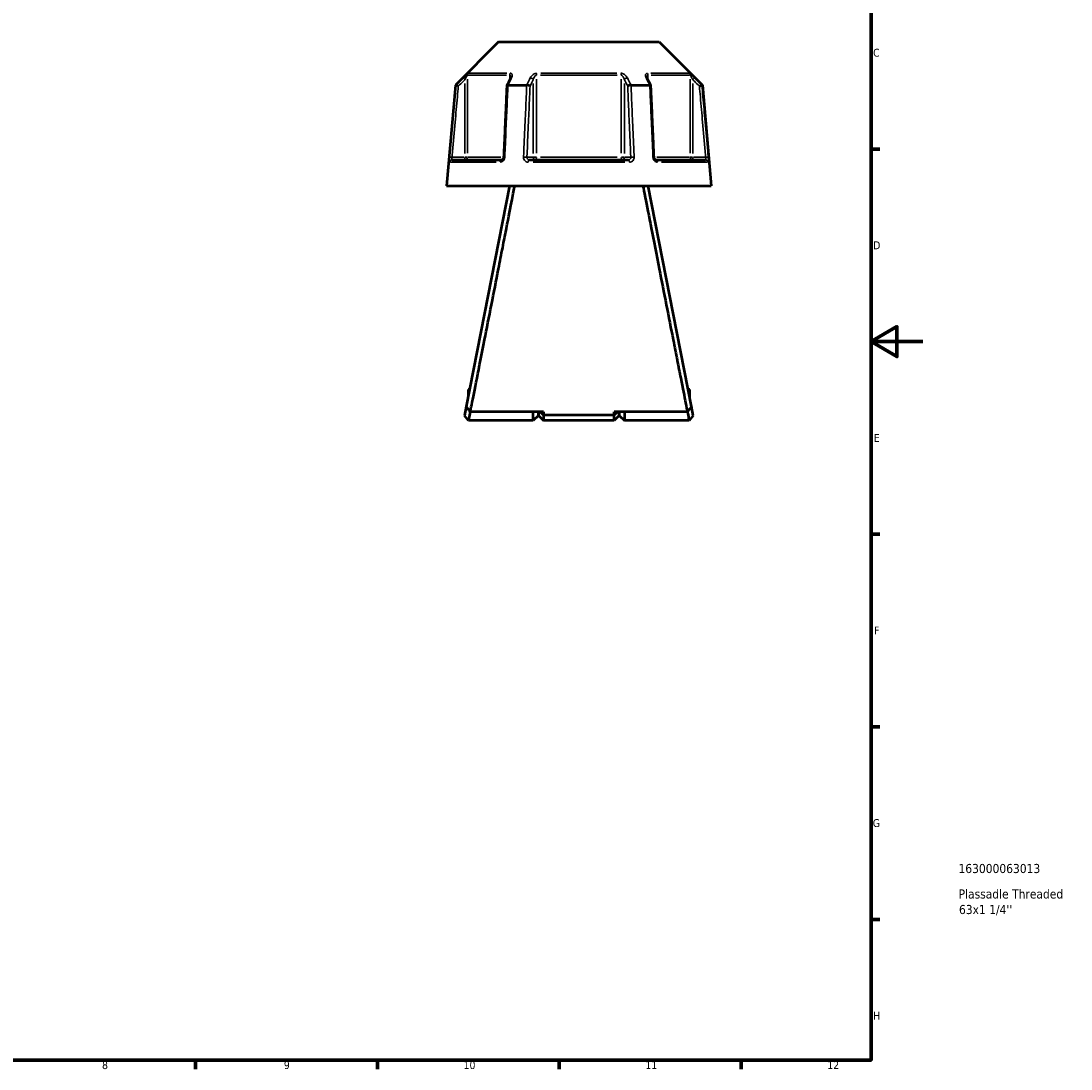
# Model space of a CAD drawing. Header units: millimetres. Extents: x 0 to 898, y 0 to 824.
# Tile 8 of 9: x 493 to 898, y 17 to 421. Entities that reach past the tile are written whole.
import ezdxf

# ---------------------------------------------------------------- set-up
doc = ezdxf.new("R2010")
doc.units = ezdxf.units.MM
for name, color, linetype, lineweight in [('Border (ANSI)', 7, 'Continuous', 70), ('Title (ISO)', 7, 'Continuous', 50), ('Visible (ANSI)', 7, 'Continuous', 50), ('Visible Narrow (ANSI)', 7, 'Continuous', 35)]:
    doc.layers.add(name, color=color, linetype=linetype, lineweight=lineweight)
doc.styles.add('Note Text (ANSI)', font='tahoma.ttf')
doc.styles.add('Note Text (ISO)', font='tahoma.ttf')

# ---------------------------------------------------------------- blocks, each defined once
blk = doc.blocks.new('Borders Default Border')
at = {"layer": 'Border (ANSI)'}
for p, q in [((821, 371.25), (824.45, 371.25)), ((821, 222.75), (824.45, 222.75)), ((821, 148.5), (824.45, 148.5)), ((821, 74.25), (824.45, 74.25)), ((560.67, 20), (560.67, 16.55)), ((630.75, 20), (630.75, 16.55)), ((700.83, 20), (700.83, 16.55)), ((770.92, 20), (770.92, 16.55))]:
    blk.add_line(p, q, dxfattribs=at)
at = {"layer": 'Border (ANSI)', "flags": 128}
for points in [[(20, 20), (20, 574), (821, 574), (821, 20), (20, 20)], [(841, 297), (821, 297), (831, 302.77), (831, 291.23), (821, 297)]]:
    blk.add_lwpolyline(points, dxfattribs=at)
at = {"layer": 'Border (ANSI)', "attachment_point": 7, "style": 'Note Text (ANSI)'}
for s, insert, char_height in [('C', (821.8, 406.8), 3.05), ('D', (821.81, 332.6), 3.05), ('E', (822.05, 258.35), 3.05), ('F', (822.14, 184.1), 3.05), ('G', (821.66, 109.79), 3.05), ('H', (821.81, 35.6), 3.05), ('8', (524.63, 16.48), 3.05), ('9', (594.7, 16.49), 3.05), ('10', (663.96, 16.49), 3.048), ('11', (734.04, 16.55), 3.048), ('12', (804.13, 16.55), 3.048)]:
    blk.add_mtext(s, dxfattribs=dict(at, insert=insert, char_height=char_height))
blk = doc.blocks.new('Title Blocks ISO')
at = {"layer": 'Title (ISO)', "style": 'Note Text (ISO)'}
for tag, p in [('PART_NUMBER_001', (33.69, 72.11)), ('DESCRIPTION_001', (33.74, 62.29)), ('DESCRIPTION_002', (33.89, 56.3))]:
    blk.add_attdef(tag, p, '', height=3.5, dxfattribs=at)

msp = doc.modelspace()

# ---------------------------------------------------------------- linework, layer by layer
at = {"layer": 'Visible (ANSI)'}
for p, q in [((677.425, 412.544), (660.789, 395.908)), ((677.425, 412.544), (739.36, 412.544)), ((739.36, 412.544), (755.996, 395.908)), ((660.789, 395.908), (657.393, 357.089)), ((660.789, 395.908), (660.971, 395.908)), ((681.078, 395.908), (688.286, 395.908)), ((728.499, 395.908), (735.708, 395.908)), ((755.814, 395.908), (755.996, 395.908)), ((755.996, 395.908), (759.393, 357.089)), ((659.563, 367.089), (678.695, 367.089)), ((689.261, 367.089), (727.525, 367.089)), ((738.09, 367.089), (757.222, 367.089)), ((657.393, 357.089), (759.393, 357.089)), ((681.693, 357.089), (664.957, 271.959)), ((751.828, 271.959), (735.093, 357.089)), ((665.673, 278.564), (665.673, 275.599)), ((666.256, 278.564), (665.673, 278.564)), ((751.113, 278.564), (750.53, 278.564)), ((751.113, 275.599), (751.113, 278.564)), ((664.957, 271.959), (664.279, 268.507)), ((752.507, 268.507), (751.828, 271.959)), ((665.893, 266.544), (664.278, 268.507)), ((694.818, 269.906), (666.556, 269.906)), ((690.818, 266.544), (690.818, 269.906)), ((692.818, 268.544), (690.818, 266.544)), ((692.818, 269.906), (692.818, 268.544)), ((692.818, 268.544), (692.818, 269.906)), ((692.818, 268.544), (694.818, 266.544)), ((693.54, 269.906), (694.818, 268.688)), ((694.818, 269.906), (694.818, 268.688)), ((694.818, 268.688), (694.818, 266.544)), ((721.968, 268.688), (694.818, 268.688)), ((750.229, 269.906), (721.968, 269.906)), ((723.245, 269.906), (721.968, 268.688)), ((721.968, 268.688), (721.968, 269.906)), ((721.968, 266.544), (721.968, 268.688)), ((723.968, 268.544), (721.968, 266.544)), ((723.968, 268.544), (723.968, 269.906)), ((723.968, 269.906), (723.968, 268.544)), ((723.968, 268.544), (725.968, 266.544)), ((725.968, 269.906), (725.968, 266.544)), ((752.507, 268.507), (750.893, 266.544)), ((690.818, 266.544), (665.893, 266.544)), ((721.968, 266.544), (694.818, 266.544)), ((750.893, 266.544), (725.968, 266.544))]:
    msp.add_line(p, q, dxfattribs=at)
for centre, major_axis, ratio, start_param, end_param in [((6560.202, -10992.609), (196.495, -16075.605), 0.509043, 3.9186864, 3.9189229), ((-5075.407, -10859.22), (194.996, 15887.341), 0.5090799, 5.5058794, 5.5061187)]:
    msp.add_ellipse(centre, major_axis=major_axis, ratio=ratio, start_param=start_param, end_param=end_param, dxfattribs=at)
for points, knots in [([(682.146, 398.947), (682.146, 398.933), (682.145, 398.913), (682.138, 398.863), (682.133, 398.833), (682.118, 398.766), (682.107, 398.729), (682.081, 398.65), (682.066, 398.608), (682.029, 398.52), (682.008, 398.474), (681.984, 398.427)], [0.20265986, 0.20265986, 0.20265986, 0.20265986, 0.23121109, 0.23121109, 0.25976233, 0.25976233, 0.28831356, 0.28831356, 0.3168648, 0.3168648, 0.34541603, 0.34541603, 0.34541603, 0.34541603]), ([(734.801, 398.427), (734.777, 398.474), (734.756, 398.52), (734.72, 398.608), (734.704, 398.65), (734.678, 398.729), (734.668, 398.766), (734.652, 398.833), (734.647, 398.863), (734.641, 398.913), (734.64, 398.933), (734.64, 398.947)], [0, 0, 0, 0, 0.02855139, 0.02855139, 0.05710278, 0.05710278, 0.08565416, 0.08565416, 0.11420555, 0.11420555, 0.14275694, 0.14275694, 0.14275694, 0.14275694]), ([(661.934, 395.458), (661.932, 395.459), (661.931, 395.46), (661.811, 395.516), (661.694, 395.571), (661.473, 395.674), (661.371, 395.721), (661.194, 395.804), (661.121, 395.838), (661.016, 395.888), (660.984, 395.903), (660.973, 395.907)], [-0.15363847, -0.15363847, -0.15363847, -0.15363847, -0.15316327, -0.15316327, -0.11405829, -0.11405829, -0.07546193, -0.07546193, -0.03695927, -0.03695927, 0, 0, 0, 0]), ([(680.622, 395.684), (680.541, 393.848), (680.46, 392.011), (680.299, 388.337), (680.218, 386.501), (680.057, 382.827), (679.976, 380.99), (679.815, 377.317), (679.734, 375.48), (679.573, 371.807), (679.493, 369.97), (679.412, 368.133)], [0.5455066, 0.5455066, 0.5455066, 0.5455066, 1.0986473, 1.0986473, 1.6517881, 1.6517881, 2.2049289, 2.2049289, 2.7580697, 2.7580697, 3.3112105, 3.3112105, 3.3112105, 3.3112105]), ([(681.056, 395.907), (680.955, 395.903), (680.868, 395.888), (680.728, 395.838), (680.677, 395.804), (680.632, 395.739), (680.623, 395.712), (680.622, 395.684)], [-0.153520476, -0.153520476, -0.153520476, -0.153520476, -0.116474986, -0.116474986, -0.077882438, -0.077882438, -0.055256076, -0.055256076, -0.055256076, -0.055256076]), ([(689.58, 395.458), (689.579, 395.459), (689.579, 395.46), (689.518, 395.516), (689.439, 395.571), (689.251, 395.674), (689.144, 395.721), (688.91, 395.804), (688.786, 395.838), (688.54, 395.888), (688.421, 395.903), (688.31, 395.907)], [-0.15363847, -0.15363847, -0.15363847, -0.15363847, -0.15316336, -0.15316336, -0.11405834, -0.11405834, -0.07546212, -0.07546212, -0.03695932, -0.03695932, 0, 0, 0, 0]), ([(728.476, 395.907), (728.364, 395.903), (728.245, 395.888), (727.999, 395.838), (727.875, 395.804), (727.641, 395.721), (727.534, 395.674), (727.346, 395.571), (727.267, 395.516), (727.207, 395.46), (727.206, 395.459), (727.205, 395.458)], [-0.15352049, -0.15352049, -0.15352049, -0.15352049, -0.11647499, -0.11647499, -0.07788242, -0.07788242, -0.03919621, -0.03919621, 0, 0, 0.00047622, 0.00047622, 0.00047622, 0.00047622]), ([(736.164, 395.684), (736.163, 395.712), (736.154, 395.739), (736.109, 395.804), (736.058, 395.838), (735.917, 395.888), (735.83, 395.903), (735.729, 395.907)], [-0.098035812, -0.098035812, -0.098035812, -0.098035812, -0.075462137, -0.075462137, -0.036959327, -0.036959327, 0, 0, 0, 0]), ([(737.373, 368.133), (737.293, 369.97), (737.212, 371.807), (737.051, 375.48), (736.97, 377.317), (736.809, 380.99), (736.728, 382.827), (736.567, 386.501), (736.486, 388.337), (736.325, 392.011), (736.244, 393.848), (736.164, 395.684)], [1.2046153, 1.2046153, 1.2046153, 1.2046153, 1.7577561, 1.7577561, 2.3108969, 2.3108969, 2.8640377, 2.8640377, 3.4171785, 3.4171785, 3.9703192, 3.9703192, 3.9703192, 3.9703192]), ([(754.851, 395.458), (754.853, 395.459), (754.854, 395.46), (754.974, 395.516), (755.092, 395.571), (755.312, 395.674), (755.414, 395.721), (755.591, 395.804), (755.664, 395.838), (755.769, 395.888), (755.802, 395.903), (755.812, 395.907)], [-0.00047631, -0.00047631, -0.00047631, -0.00047631, 0, 0, 0.03919615, 0.03919615, 0.07788251, 0.07788251, 0.11647495, 0.11647495, 0.15352039, 0.15352039, 0.15352039, 0.15352039]), ([(679.412, 368.133), (679.408, 368.034), (679.393, 367.934), (679.344, 367.743), (679.31, 367.652), (679.228, 367.487), (679.181, 367.414), (679.079, 367.289), (679.026, 367.238), (678.919, 367.158), (678.866, 367.13), (678.772, 367.095), (678.731, 367.089), (678.695, 367.089)], [0, 0, 0, 0, 0.05067005, 0.05067005, 0.10084685, 0.10084685, 0.1507669, 0.1507669, 0.20138762, 0.20138762, 0.25586434, 0.25586434, 0.31481094, 0.31481094, 0.31481094, 0.31481094]), ([(738.09, 367.089), (738.052, 367.089), (738.008, 367.096), (737.901, 367.139), (737.838, 367.175), (737.718, 367.277), (737.662, 367.338), (737.562, 367.479), (737.518, 367.559), (737.445, 367.733), (737.417, 367.827), (737.385, 367.993), (737.377, 368.063), (737.373, 368.133)], [0, 0, 0, 0, 0.06296271, 0.06296271, 0.12592542, 0.12592542, 0.17893056, 0.17893056, 0.22915943, 0.22915943, 0.27910739, 0.27910739, 0.31481354, 0.31481354, 0.31481354, 0.31481354]), ([(666.556, 269.906), (666.693, 270.595), (666.875, 271.513), (667.591, 275.128), (668.289, 278.652), (669.983, 287.219), (670.974, 292.238), (672.897, 301.99), (673.799, 306.568), (674.709, 311.195), (675.619, 315.822), (676.537, 320.496), (677.974, 327.821), (678.513, 330.574), (679.546, 335.847), (680.039, 338.366), (681.347, 345.05), (682.083, 348.819), (683.1, 354.032), (683.449, 355.821), (683.696, 357.089)], [0.2632913, 0.2632913, 0.2632913, 0.2632913, 0.4409316, 0.4409316, 0.8305694, 0.8305694, 1.2148456, 1.2148456, 1.5205589, 1.5205589, 1.5205589, 1.8262723, 1.8262723, 2.0176398, 2.0176398, 2.2090074, 2.2090074, 2.5609338, 2.5609338, 2.8267036, 2.8267036, 2.8267036, 2.8267036]), ([(733.089, 357.089), (733.305, 355.979), (733.599, 354.472), (734.565, 349.525), (735.359, 345.46), (737.207, 336.011), (738.259, 330.64), (740.249, 320.496), (741.167, 315.822), (742.077, 311.195), (742.987, 306.568), (743.888, 301.99), (745.276, 294.954), (745.792, 292.34), (746.765, 287.409), (747.223, 285.092), (748.416, 279.059), (749.062, 275.799), (749.833, 271.903), (750.064, 270.738), (750.229, 269.906)], [-2.8267036, -2.8267036, -2.8267036, -2.8267036, -2.5942059, -2.5942059, -2.2090074, -2.2090074, -1.8262723, -1.8262723, -1.5205589, -1.5205589, -1.5205589, -1.2148456, -1.2148456, -1.0227075, -1.0227075, -0.8305694, -0.8305694, -0.4777184, -0.4777184, -0.2632913, -0.2632913, -0.2632913, -0.2632913]), ([(666.556, 269.906), (666.289, 270.248), (666.023, 270.59), (665.49, 271.274), (665.223, 271.617), (664.957, 271.959)], [-0.26029679, -0.26029679, -0.26029679, -0.26029679, -0.13020283, -0.13020283, 0, 0, 0, 0]), ([(751.828, 271.959), (751.562, 271.617), (751.295, 271.274), (750.762, 270.59), (750.496, 270.248), (750.229, 269.906)], [-0.26029608, -0.26029608, -0.26029608, -0.26029608, -0.13009062, -0.13009062, 0, 0, 0, 0]), ([(665.893, 266.545), (665.893, 266.546), (665.933, 266.74), (666.106, 267.577), (666.256, 268.307), (666.488, 269.454), (666.533, 269.675), (666.58, 269.906)], [-3.14159265, -3.14159265, -3.14159265, -3.14159265, -2.73865505, -2.73865505, -2.25193376, -2.25193376, -2.1421763, -2.1421763, -2.1421763, -2.1421763]), ([(750.205, 269.906), (750.252, 269.675), (750.297, 269.454), (750.53, 268.307), (750.68, 267.577), (750.852, 266.74), (750.892, 266.546), (750.893, 266.545)], [2.1421763, 2.1421763, 2.1421763, 2.1421763, 2.25193376, 2.25193376, 2.73865505, 2.73865505, 3.14159265, 3.14159265, 3.14159265, 3.14159265])]:
    msp.add_open_spline(points, degree=3, knots=knots, dxfattribs=at)
for points in [[(660.971, 395.908), (660.972, 395.908), (660.973, 395.908), (660.973, 395.907)], [(681.056, 395.907), (681.063, 395.908), (681.071, 395.908), (681.078, 395.908)], [(688.286, 395.908), (688.294, 395.908), (688.302, 395.908), (688.31, 395.907)], [(728.476, 395.907), (728.484, 395.908), (728.491, 395.908), (728.499, 395.908)], [(735.708, 395.908), (735.715, 395.908), (735.722, 395.908), (735.729, 395.907)], [(755.812, 395.907), (755.813, 395.908), (755.813, 395.908), (755.814, 395.908)]]:
    msp.add_open_spline(points, degree=3, dxfattribs=at)
at = {"layer": 'Visible Narrow (ANSI)'}
for p, q in [((663.766, 398.68), (664.411, 398.031)), ((665.455, 369.672), (665.455, 398.165)), ((680.461, 399.748), (665.716, 399.748)), ((666.005, 400.455), (680.65, 400.455)), ((681.76, 399.659), (681.76, 398.069)), ((692.087, 369.672), (692.087, 398.165)), ((723.137, 399.748), (693.648, 399.748)), ((693.748, 400.455), (723.038, 400.455)), ((724.698, 398.165), (724.698, 369.672)), ((735.025, 398.069), (735.025, 399.659)), ((736.135, 400.455), (750.781, 400.455)), ((751.069, 399.748), (736.324, 399.748)), ((751.331, 398.165), (751.331, 369.672)), ((752.374, 398.031), (753.02, 398.68)), ((664.464, 396.484), (664.464, 369.584)), ((690.845, 396.484), (690.845, 369.584)), ((725.94, 369.584), (725.94, 396.484)), ((752.321, 369.584), (752.321, 396.484)), ((659.457, 368.096), (658.547, 368.176)), ((676.52, 366.177), (658.863, 366.177)), ((664.217, 368.089), (659.777, 368.089)), ((664.464, 368.011), (664.464, 367.093)), ((665.442, 368.089), (664.536, 368.089)), ((665.69, 368.089), (678.298, 368.089)), ((690.722, 368.089), (688.502, 368.089)), ((726.05, 366.177), (690.736, 366.177)), ((692.02, 368.089), (690.883, 368.089)), ((693.648, 368.089), (723.137, 368.089)), ((725.902, 368.089), (724.765, 368.089)), ((728.284, 368.089), (726.064, 368.089)), ((738.487, 368.089), (751.096, 368.089)), ((757.922, 366.177), (740.265, 366.177)), ((752.25, 368.089), (751.343, 368.089)), ((752.321, 367.093), (752.321, 368.011)), ((757.008, 368.089), (752.568, 368.089)), ((758.239, 368.176), (757.329, 368.096))]:
    msp.add_line(p, q, dxfattribs=at)
for centre, major_axis, ratio, start_param, end_param in [((666.445, 399.748), (0, -1), 0.9904959, 3.9662607, 4.6731191), ((682.374, 399.748), (0, 1), 0.6143631, 0.8246681, 1.5315264), ((682.878, 397.978), (-0.894, 0.449), 0.6136988, 5.5048942, 6.2422226), ((689.979, 397.978), (-0.894, 0.449), 0.6136988, 3.9026286, 5.2571626), ((692.463, 399.748), (0, -1), 0.3761328, 3.9662607, 4.6731191), ((724.322, 399.748), (0, 1), 0.3761328, 4.7516589, 5.4585172), ((726.806, 397.978), (-0.894, -0.449), 0.6136988, 4.1676154, 5.5221494), ((733.908, 397.978), (0.894, 0.449), 0.6136988, 0.0409627, 0.7782911), ((734.411, 399.748), (0, -1), 0.6143631, 1.6100662, 2.3169246), ((750.34, 399.748), (0, 1), 0.9904959, 4.7516589, 5.4585172), ((659.563, 366.089), (0, 1), 0.992287, 0.0741765, 1.4093534), ((664.464, 368.089), (0, -1), 0.9904959, 0.0785398, 1.4922565), ((678.695, 366.089), (0, 1), 0.6034974, 0.0741765, 1.4093534), ((680.411, 368.089), (-0.999, 0.044), 0.0757423, 5.369153, 6.2350783), ((687.512, 368.089), (0.999, -0.044), 0.0757423, 0.5996329, 1.9382948), ((689.261, 366.089), (0, 1), 0.3887896, 0.0741765, 1.4093534), ((691.711, 368.089), (0, -1), 0.8660254, 4.7909288, 6.2046455), ((691.711, 368.089), (0, -1), 0.3761328, 0.0785398, 1.4922565), ((725.074, 368.089), (0, -1), 0.3761328, 4.7909288, 6.2046455), ((725.074, 368.089), (0, -1), 0.8660254, 0.0785398, 1.4922565), ((727.525, 366.089), (0, 1), 0.3887896, 4.8738319, 6.2090088), ((729.273, 368.089), (0.999, 0.044), 0.0757423, 1.2032978, 2.5419597), ((736.374, 368.089), (0.999, 0.044), 0.0757423, 0.048107, 0.9140323), ((738.09, 366.089), (0, 1), 0.6034974, 4.8738319, 6.2090088), ((752.321, 368.089), (0, -1), 0.9904959, 4.7909288, 6.2046455), ((757.222, 366.089), (0, 1), 0.992287, 4.8738319, 6.2090088)]:
    msp.add_ellipse(centre, major_axis=major_axis, ratio=ratio, start_param=start_param, end_param=end_param, dxfattribs=at)
for points, knots in [([(663.76, 398.685), (663.562, 398.488), (663.365, 398.291), (663.167, 398.094), (662.435, 397.366), (661.703, 396.637), (660.971, 395.908)], [-0.97913562, -0.97913562, -0.97913562, -0.97913562, -0.89540722, -0.89540722, -0.89540722, -0.58556222, -0.58556222, -0.58556222, -0.58556222]), ([(661.934, 395.458), (662.579, 396.101), (663.225, 396.744), (663.871, 397.387), (664.069, 397.584), (664.266, 397.781), (664.464, 397.978)], [0.62202965, 0.62202965, 0.62202965, 0.62202965, 0.89540722, 0.89540722, 0.89540722, 0.97913562, 0.97913562, 0.97913562, 0.97913562]), ([(665.745, 400.455), (665.713, 400.455), (665.639, 400.411), (665.308, 400.162), (664.952, 399.838), (664.318, 399.235), (664.037, 398.961), (663.76, 398.685)], [-0.34541645, -0.34541645, -0.34541645, -0.34541645, -0.27620858, -0.27620858, -0.11734182, -0.11734182, 0, 0, 0, 0]), ([(664.464, 397.978), (664.603, 398.254), (664.743, 398.528), (665.06, 399.131), (665.238, 399.454), (665.402, 399.704), (665.439, 399.748), (665.455, 399.748)], [0, 0, 0, 0, 0.11734182, 0.11734182, 0.27620858, 0.27620858, 0.34541645, 0.34541645, 0.34541645, 0.34541645]), ([(681.078, 395.908), (681.443, 396.637), (681.808, 397.365), (682.173, 398.094), (682.271, 398.291), (682.37, 398.488), (682.469, 398.685)], [-2.6024177, -2.6024177, -2.6024177, -2.6024177, -2.29261488, -2.29261488, -2.29261488, -2.20884431, -2.20884431, -2.20884431, -2.20884431]), ([(681.76, 399.748), (681.794, 399.748), (681.826, 399.742), (681.904, 399.712), (681.947, 399.679), (682.031, 399.575), (682.067, 399.496), (682.117, 399.318), (682.132, 399.222), (682.144, 399.064), (682.146, 399.007), (682.146, 398.947)], [0, 0, 0, 0, 0.02585168, 0.02585168, 0.06721438, 0.06721438, 0.12288915, 0.12288915, 0.17445287, 0.17445287, 0.20265986, 0.20265986, 0.20265986, 0.20265986]), ([(682.469, 398.685), (682.58, 398.906), (682.659, 399.126), (682.734, 399.509), (682.742, 399.675), (682.701, 399.929), (682.67, 400.025), (682.567, 400.203), (682.492, 400.282), (682.32, 400.386), (682.234, 400.419), (682.075, 400.449), (682.009, 400.455), (681.94, 400.455)], [-0.34541603, -0.34541603, -0.34541603, -0.34541603, -0.25141662, -0.25141662, -0.17445287, -0.17445287, -0.12288915, -0.12288915, -0.06721438, -0.06721438, -0.02585168, -0.02585168, 0, 0, 0, 0]), ([(689.684, 398.685), (689.585, 398.488), (689.486, 398.291), (689.387, 398.094), (689.02, 397.366), (688.653, 396.637), (688.286, 395.908)], [-2.94381655, -2.94381655, -2.94381655, -2.94381655, -2.86008355, -2.86008355, -2.86008355, -2.55024315, -2.55024315, -2.55024315, -2.55024315]), ([(689.58, 395.458), (689.903, 396.101), (690.226, 396.744), (690.548, 397.387), (690.647, 397.584), (690.746, 397.781), (690.845, 397.978)], [2.58671058, 2.58671058, 2.58671058, 2.58671058, 2.86008355, 2.86008355, 2.86008355, 2.94381655, 2.94381655, 2.94381655, 2.94381655]), ([(692.197, 400.455), (691.995, 400.455), (691.781, 400.417), (691.049, 400.182), (690.595, 399.848), (690.013, 399.235), (689.823, 398.961), (689.684, 398.685)], [-0.34541684, -0.34541684, -0.34541684, -0.34541684, -0.28109054, -0.28109054, -0.11734182, -0.11734182, 0, 0, 0, 0]), ([(690.845, 397.978), (690.914, 398.254), (691.009, 398.528), (691.297, 399.141), (691.522, 399.475), (691.882, 399.71), (691.988, 399.748), (692.087, 399.748)], [0, 0, 0, 0, 0.11734182, 0.11734182, 0.28109054, 0.28109054, 0.34541684, 0.34541684, 0.34541684, 0.34541684]), ([(727.101, 398.685), (726.99, 398.907), (726.845, 399.126), (726.522, 399.509), (726.354, 399.675), (726.035, 399.93), (725.896, 400.025), (725.588, 400.203), (725.417, 400.282), (725.106, 400.386), (724.971, 400.419), (724.752, 400.449), (724.669, 400.455), (724.588, 400.455)], [-0.345416, -0.345416, -0.345416, -0.345416, -0.25131567, -0.25131567, -0.17440412, -0.17440412, -0.12292214, -0.12292214, -0.06721438, -0.06721438, -0.02585168, -0.02585168, 0, 0, 0, 0]), ([(724.698, 399.748), (724.738, 399.748), (724.779, 399.742), (724.886, 399.712), (724.953, 399.679), (725.106, 399.575), (725.191, 399.495), (725.343, 399.318), (725.411, 399.222), (725.569, 398.968), (725.652, 398.802), (725.813, 398.419), (725.885, 398.199), (725.94, 397.978)], [0, 0, 0, 0, 0.02585168, 0.02585168, 0.06721438, 0.06721438, 0.12292214, 0.12292214, 0.17440412, 0.17440412, 0.25131567, 0.25131567, 0.345416, 0.345416, 0.345416, 0.345416]), ([(725.94, 397.978), (726.039, 397.781), (726.138, 397.584), (726.237, 397.387), (726.56, 396.744), (726.883, 396.101), (727.205, 395.458)], [2.20884431, 2.20884431, 2.20884431, 2.20884431, 2.29257731, 2.29257731, 2.29257731, 2.56595027, 2.56595027, 2.56595027, 2.56595027]), ([(728.499, 395.908), (728.132, 396.637), (727.766, 397.366), (727.399, 398.094), (727.3, 398.291), (727.2, 398.488), (727.101, 398.685)], [-2.6024177, -2.6024177, -2.6024177, -2.6024177, -2.29257731, -2.29257731, -2.29257731, -2.20884431, -2.20884431, -2.20884431, -2.20884431]), ([(734.845, 400.455), (734.678, 400.455), (734.532, 400.419), (734.113, 400.19), (734.024, 399.852), (734.088, 399.235), (734.178, 398.961), (734.317, 398.685)], [-0.34541683, -0.34541683, -0.34541683, -0.34541683, -0.28278882, -0.28278882, -0.11734182, -0.11734182, 0, 0, 0, 0]), ([(734.317, 398.685), (734.415, 398.488), (734.514, 398.292), (734.612, 398.095), (734.977, 397.366), (735.343, 396.637), (735.708, 395.908)], [-3.17255661, -3.17255661, -3.17255661, -3.17255661, -3.08885707, -3.08885707, -3.08885707, -2.77898321, -2.77898321, -2.77898321, -2.77898321]), ([(734.64, 398.948), (734.64, 399.245), (734.689, 399.508), (734.871, 399.712), (734.943, 399.748), (735.025, 399.748)], [0.14275694, 0.14275694, 0.14275694, 0.14275694, 0.28278882, 0.28278882, 0.34541683, 0.34541683, 0.34541683, 0.34541683]), ([(753.025, 398.685), (752.802, 398.908), (752.576, 399.129), (752.177, 399.512), (752.002, 399.677), (751.726, 399.93), (751.62, 400.025), (751.415, 400.202), (751.318, 400.282), (751.179, 400.386), (751.129, 400.419), (751.07, 400.449), (751.053, 400.455), (751.041, 400.455)], [-0.34541583, -0.34541583, -0.34541583, -0.34541583, -0.25081718, -0.25081718, -0.17415567, -0.17415567, -0.12305037, -0.12305037, -0.06721438, -0.06721438, -0.02585168, -0.02585168, 0, 0, 0, 0]), ([(751.331, 399.748), (751.337, 399.748), (751.345, 399.742), (751.375, 399.712), (751.399, 399.679), (751.468, 399.575), (751.517, 399.495), (751.619, 399.318), (751.672, 399.223), (751.81, 398.97), (751.897, 398.805), (752.097, 398.422), (752.209, 398.201), (752.321, 397.978)], [0, 0, 0, 0, 0.02585168, 0.02585168, 0.06721438, 0.06721438, 0.12305037, 0.12305037, 0.17415567, 0.17415567, 0.25081718, 0.25081718, 0.34541583, 0.34541583, 0.34541583, 0.34541583]), ([(752.321, 397.978), (752.519, 397.781), (752.716, 397.585), (752.914, 397.388), (753.56, 396.745), (754.206, 396.101), (754.851, 395.458)], [2.20884431, 2.20884431, 2.20884431, 2.20884431, 2.29250168, 2.29250168, 2.29250168, 2.56595027, 2.56595027, 2.56595027, 2.56595027]), ([(755.814, 395.908), (755.082, 396.637), (754.35, 397.366), (753.618, 398.095), (753.42, 398.292), (753.223, 398.488), (753.025, 398.685)], [-2.6024177, -2.6024177, -2.6024177, -2.6024177, -2.29250168, -2.29250168, -2.29250168, -2.20884431, -2.20884431, -2.20884431, -2.20884431]), ([(660.973, 395.907), (660.842, 394.413), (660.711, 392.919), (660.294, 388.178), (660.009, 384.933), (659.724, 381.687), (659.394, 377.931), (659.065, 374.175), (658.669, 369.671), (658.603, 368.924), (658.538, 368.177)], [-3.9883697, -3.9883697, -3.9883697, -3.9883697, -3.538331, -3.538331, -2.5608363, -2.5608363, -2.5608363, -1.4296924, -1.4296924, -1.2046153, -1.2046153, -1.2046153, -1.2046153]), ([(659.531, 368.089), (659.596, 368.837), (659.662, 369.584), (660.057, 374.088), (660.387, 377.844), (660.717, 381.6), (661.002, 384.845), (661.287, 388.091), (661.693, 392.711), (661.813, 394.084), (661.934, 395.458)], [1.2046153, 1.2046153, 1.2046153, 1.2046153, 1.4296924, 1.4296924, 2.5608363, 2.5608363, 2.5608363, 3.538331, 3.538331, 3.9520229, 3.9520229, 3.9520229, 3.9520229]), ([(679.842, 368.177), (679.875, 368.924), (679.908, 369.671), (680.105, 374.175), (680.269, 377.931), (680.434, 381.687), (680.576, 384.933), (680.718, 388.178), (680.926, 392.919), (680.991, 394.413), (681.056, 395.907)], [-3.3112105, -3.3112105, -3.3112105, -3.3112105, -3.0861334, -3.0861334, -1.9549895, -1.9549895, -1.9549895, -0.9774948, -0.9774948, -0.5274561, -0.5274561, -0.5274561, -0.5274561]), ([(688.31, 395.907), (688.244, 394.413), (688.178, 392.919), (687.969, 388.178), (687.826, 384.933), (687.683, 381.687), (687.518, 377.931), (687.352, 374.175), (687.154, 369.671), (687.121, 368.924), (687.088, 368.177)], [-3.9883697, -3.9883697, -3.9883697, -3.9883697, -3.5383311, -3.5383311, -2.5608363, -2.5608363, -2.5608363, -1.4296924, -1.4296924, -1.2046153, -1.2046153, -1.2046153, -1.2046153]), ([(688.378, 368.089), (688.411, 368.837), (688.444, 369.584), (688.642, 374.088), (688.807, 377.844), (688.971, 381.6), (689.114, 384.845), (689.257, 388.091), (689.459, 392.711), (689.52, 394.084), (689.58, 395.458)], [1.2046153, 1.2046153, 1.2046153, 1.2046153, 1.4296924, 1.4296924, 2.5608363, 2.5608363, 2.5608363, 3.5383311, 3.5383311, 3.9520229, 3.9520229, 3.9520229, 3.9520229]), ([(727.205, 395.458), (727.266, 394.084), (727.326, 392.711), (727.529, 388.091), (727.671, 384.845), (727.814, 381.6), (727.979, 377.844), (728.144, 374.088), (728.341, 369.584), (728.374, 368.837), (728.407, 368.089)], [0.5638029, 0.5638029, 0.5638029, 0.5638029, 0.9774948, 0.9774948, 1.9549895, 1.9549895, 1.9549895, 3.0861334, 3.0861334, 3.3112105, 3.3112105, 3.3112105, 3.3112105]), ([(729.697, 368.177), (729.664, 368.924), (729.631, 369.671), (729.433, 374.175), (729.268, 377.931), (729.102, 381.687), (728.959, 384.933), (728.816, 388.178), (728.607, 392.919), (728.542, 394.413), (728.476, 395.907)], [-3.3112105, -3.3112105, -3.3112105, -3.3112105, -3.0861334, -3.0861334, -1.9549895, -1.9549895, -1.9549895, -0.9774948, -0.9774948, -0.5274561, -0.5274561, -0.5274561, -0.5274561]), ([(735.729, 395.907), (735.794, 394.413), (735.86, 392.919), (736.067, 388.178), (736.209, 384.933), (736.351, 381.687), (736.516, 377.931), (736.68, 374.175), (736.877, 369.671), (736.91, 368.924), (736.943, 368.177)], [-3.9883697, -3.9883697, -3.9883697, -3.9883697, -3.5383311, -3.5383311, -2.5608363, -2.5608363, -2.5608363, -1.4296924, -1.4296924, -1.2046153, -1.2046153, -1.2046153, -1.2046153]), ([(754.851, 395.458), (754.972, 394.084), (755.093, 392.711), (755.498, 388.091), (755.783, 384.845), (756.069, 381.6), (756.398, 377.844), (756.728, 374.088), (757.124, 369.584), (757.189, 368.837), (757.255, 368.089)], [0.5638029, 0.5638029, 0.5638029, 0.5638029, 0.9774948, 0.9774948, 1.9549895, 1.9549895, 1.9549895, 3.0861334, 3.0861334, 3.3112105, 3.3112105, 3.3112105, 3.3112105]), ([(758.247, 368.177), (758.182, 368.924), (758.116, 369.671), (757.721, 374.175), (757.391, 377.931), (757.061, 381.687), (756.776, 384.933), (756.491, 388.178), (756.075, 392.919), (755.943, 394.413), (755.812, 395.907)], [-3.3112105, -3.3112105, -3.3112105, -3.3112105, -3.0861334, -3.0861334, -1.9549895, -1.9549895, -1.9549895, -0.9774948, -0.9774948, -0.5274561, -0.5274561, -0.5274561, -0.5274561]), ([(658.538, 368.177), (658.497, 367.706), (658.469, 367.235), (658.465, 366.606), (658.478, 366.4), (658.524, 366.213), (658.547, 366.177), (658.575, 366.177)], [-0.31481287, -0.31481287, -0.31481287, -0.31481287, -0.1729885, -0.1729885, -0.06653404, -0.06653404, 0, 0, 0, 0]), ([(659.563, 367.089), (659.536, 367.089), (659.513, 367.108), (659.469, 367.201), (659.457, 367.304), (659.462, 367.619), (659.489, 367.854), (659.531, 368.089)], [0, 0, 0, 0, 0.06653404, 0.06653404, 0.1729885, 0.1729885, 0.31481287, 0.31481287, 0.31481287, 0.31481287]), ([(678.094, 366.177), (678.442, 366.177), (678.8, 366.316), (679.289, 366.736), (679.455, 366.948), (679.676, 367.372), (679.748, 367.574), (679.82, 367.912), (679.837, 368.044), (679.842, 368.177)], [-0.31481094, -0.31481094, -0.31481094, -0.31481094, -0.18655676, -0.18655676, -0.10364264, -0.10364264, -0.03986256, -0.03986256, 0, 0, 0, 0]), ([(687.088, 368.177), (687.075, 367.888), (687.122, 367.598), (687.341, 367.03), (687.535, 366.76), (687.97, 366.408), (688.19, 366.297), (688.569, 366.196), (688.721, 366.177), (688.873, 366.177)], [-0.31481397, -0.31481397, -0.31481397, -0.31481397, -0.2278058, -0.2278058, -0.12655878, -0.12655878, -0.04867645, -0.04867645, 0, 0, 0, 0]), ([(689.261, 367.089), (689.181, 367.089), (689.102, 367.099), (688.907, 367.15), (688.795, 367.205), (688.578, 367.381), (688.484, 367.516), (688.383, 367.8), (688.366, 367.945), (688.378, 368.089)], [0, 0, 0, 0, 0.04867645, 0.04867645, 0.12655878, 0.12655878, 0.2278058, 0.2278058, 0.31481397, 0.31481397, 0.31481397, 0.31481397]), ([(728.407, 368.089), (728.413, 368.023), (728.412, 367.957), (728.395, 367.788), (728.368, 367.688), (728.271, 367.475), (728.191, 367.37), (727.937, 367.16), (727.735, 367.089), (727.525, 367.089)], [0, 0, 0, 0, 0.03982627, 0.03982627, 0.1035483, 0.1035483, 0.18638694, 0.18638694, 0.31481104, 0.31481104, 0.31481104, 0.31481104]), ([(727.912, 366.177), (728.314, 366.177), (728.709, 366.317), (729.218, 366.737), (729.382, 366.949), (729.588, 367.373), (729.649, 367.574), (729.697, 367.912), (729.703, 368.044), (729.697, 368.177)], [-0.31481104, -0.31481104, -0.31481104, -0.31481104, -0.18638694, -0.18638694, -0.1035483, -0.1035483, -0.03982627, -0.03982627, 0, 0, 0, 0]), ([(736.943, 368.177), (736.948, 368.07), (736.959, 367.964), (737.052, 367.447), (737.237, 367.055), (737.699, 366.532), (737.942, 366.361), (738.361, 366.207), (738.527, 366.177), (738.691, 366.177)], [-0.31481354, -0.31481354, -0.31481354, -0.31481354, -0.28284699, -0.28284699, -0.15713721, -0.15713721, -0.06043739, -0.06043739, 0, 0, 0, 0]), ([(757.255, 368.089), (757.266, 368.024), (757.277, 367.958), (757.301, 367.79), (757.312, 367.69), (757.328, 367.479), (757.329, 367.373), (757.312, 367.184), (757.287, 367.116), (757.24, 367.092), (757.231, 367.089), (757.222, 367.089)], [0, 0, 0, 0, 0.03957477, 0.03957477, 0.1028944, 0.1028944, 0.18520991, 0.18520991, 0.29222008, 0.29222008, 0.31481112, 0.31481112, 0.31481112, 0.31481112]), ([(758.21, 366.177), (758.22, 366.177), (758.229, 366.181), (758.277, 366.229), (758.303, 366.365), (758.321, 366.744), (758.32, 366.955), (758.304, 367.378), (758.293, 367.578), (758.269, 367.914), (758.259, 368.045), (758.247, 368.177)], [-0.31481112, -0.31481112, -0.31481112, -0.31481112, -0.29222008, -0.29222008, -0.18520991, -0.18520991, -0.1028944, -0.1028944, -0.03957477, -0.03957477, 0, 0, 0, 0])]:
    msp.add_open_spline(points, degree=3, knots=knots, dxfattribs=at)

# ---------------------------------------------------------------- block references
msp.add_blockref('Borders Default Border', (0, 0))
msp.add_blockref('Title Blocks ISO', (821, 20)).add_auto_attribs({'PART_NUMBER_001': '163000063013', 'DESCRIPTION_001': 'Plassadle Threaded', 'DESCRIPTION_002': "63x1 1/4''"})

doc.saveas('drawing.dxf')
